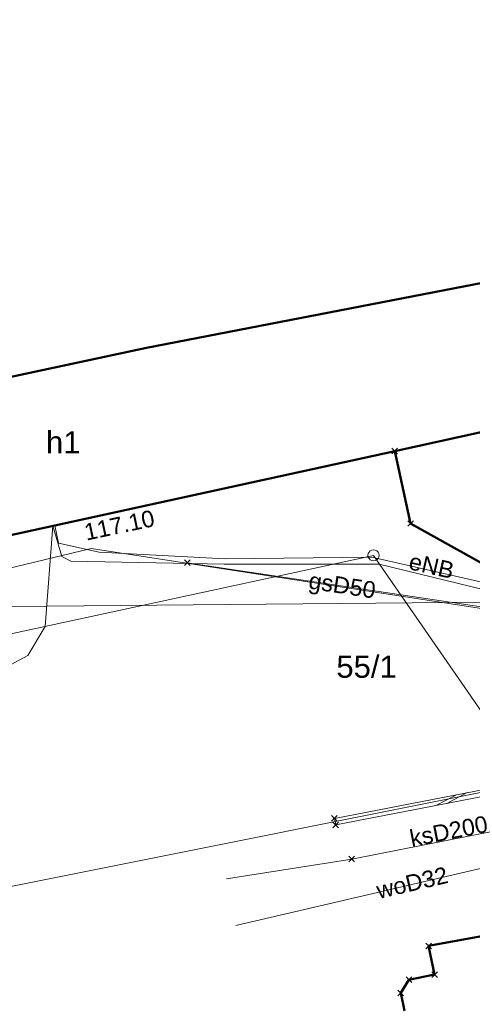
# Model space of a CAD drawing. Extents: x 6472695 to 6473494, y 5822279 to 5823456.
# Tile 26 of 49: x 6472922 to 6472943, y 5822708 to 5822753. Entities that reach past the tile are written whole.
import ezdxf
from ezdxf.enums import TextEntityAlignment as Align

# ---------------------------------------------------------------- set-up
doc = ezdxf.new("R2010")
doc.units = 0
doc.linetypes.add('PRZER1-1', pattern=[1, 0.5, -0.5])
doc.layers.get('0').update_dxf_attribs({"color": 253, "linetype": 'CONTINUOUS'})
for name, color, linetype, lineweight in [('EGBU', 253, 'CONTINUOUS', 50), ('EGBU_O', 253, 'CONTINUOUS', 50), ('EGDE', 253, 'CONTINUOUS', 18), ('EGDE_O', 253, 'CONTINUOUS', 18), ('EGPG', 253, 'CONTINUOUS', 18), ('EGUG', 253, 'CONTINUOUS', 18), ('GSPPRB', 253, 'CONTINUOUS', 18), ('GUPPRZ_O', 253, 'CONTINUOUS', 18), ('OTDN', 253, 'CONTINUOUS', 18), ('SUEP', 253, 'CONTINUOUS', 18), ('SUEP_O', 253, 'CONTINUOUS', 18), ('SUGP', 253, 'CONTINUOUS', 18), ('SUGP_O', 253, 'CONTINUOUS', 18), ('SUKP', 253, 'CONTINUOUS', 18), ('SUKP_O', 253, 'CONTINUOUS', 18), ('SUWP', 253, 'CONTINUOUS', 18), ('SUWP_O', 253, 'CONTINUOUS', 18)]:
    doc.layers.add(name, color=color, linetype=linetype, lineweight=lineweight)
doc.styles.add('Arial', font='Arial')

# ---------------------------------------------------------------- blocks, each defined once
blk = doc.blocks.new('D_GSPPRB0')
at = {"color": 0, "lineweight": 18}
for points in [[(-0.12726, -0.12726), (0.12726, 0.12726)], [(-0.12726, 0.12726), (0.12726, -0.12726)]]:
    blk.add_lwpolyline(points, dxfattribs=at)
blk = doc.blocks.new('D_GEPPGD1_1')
at = {"color": 0}
blk.add_lwpolyline([(0, 0.25), (0.077254, 0.237764), (0.146946, 0.202254), (0.202254, 0.146946), (0.237764, 0.077254), (0.25, 0), (0.237764, -0.077254), (0.202254, -0.146946), (0.146946, -0.202254), (0.077254, -0.237764), (0, -0.25), (-0.077254, -0.237764), (-0.146946, -0.202254), (-0.202254, -0.146946), (-0.237764, -0.077254), (-0.25, 0), (-0.237764, 0.077254), (-0.202254, 0.146946), (-0.146946, 0.202254), (-0.077254, 0.237764)], close=True, dxfattribs=at)
blk = doc.blocks.new('D_GEPPGD1_2')
blk.add_hatch(color=0).paths.add_polyline_path([(0, -0.045), (0.013906, -0.042798), (0.02645, -0.036406), (0.036406, -0.02645), (0.042798, -0.013906), (0.045, 0), (0.042798, 0.013906), (0.036406, 0.02645), (0.02645, 0.036406), (0.013906, 0.042798), (0, 0.045), (-0.013906, 0.042798), (-0.02645, 0.036406), (-0.036406, 0.02645), (-0.042798, 0.013906), (-0.045, 0), (-0.042798, -0.013906), (-0.036406, -0.02645), (-0.02645, -0.036406), (-0.013906, -0.042798)])
blk = doc.blocks.new('D_ODTN_2')
at = {"color": 0}
for points in [[(-0.75, -0.25), (0.25, 0.25)], [(-0.25, -0.25), (0.75, 0.25)]]:
    blk.add_lwpolyline(points, dxfattribs=at)

msp = doc.modelspace()

# ---------------------------------------------------------------- linework, layer by layer
at = {"layer": 'EGBU', "linetype": 'Continuous'}
for points in [[(6472901.423, 5822724.939), (6472901.551, 5822724.353), (6472898.547, 5822723.697), (6472897.627, 5822726.351), (6472899.984, 5822727.092), (6472899.013, 5822731.639), (6472927.851, 5822737.797), (6472949.048, 5822741.904), (6472950.559, 5822734.383), (6472946.035, 5822733.479), (6472945.789, 5822734.631), (6472939.038, 5822733.156)], [(6472951.598, 5822734.61), (6472952.907, 5822728.152), (6472945.651, 5822726.6), (6472939.751, 5822729.893), (6472939.038, 5822733.156), (6472945.789, 5822734.631), (6472946.035, 5822733.479), (6472950.559, 5822734.383)]]:
    msp.add_lwpolyline(points, close=True, dxfattribs=at)
msp.add_lwpolyline([(6472939.482, 5822707.942), (6472939.311, 5822708.753), (6472939.676, 5822709.347), (6472940.834, 5822709.581), (6472940.566, 5822710.873), (6472943.461, 5822711.392), (6472943.343, 5822711.96), (6472945.409, 5822712.388), (6472945.031, 5822714.088), (6472945.47, 5822714.185), (6472945.407, 5822714.469), (6472948.508, 5822715.073), (6472948.962, 5822713.125), (6472951.4, 5822713.631), (6472951.522, 5822713.043), (6472953.451, 5822713.443), (6472953.426, 5822713.561), (6472954.11, 5822713.713), (6472955.1, 5822708.843), (6472955.766, 5822708.981), (6472955.955, 5822708.07)], dxfattribs=at)
at = {"layer": 'EGDE', "linetype": 'Continuous'}
msp.add_lwpolyline([(6472834.805, 5822767.83), (6472826.569, 5822788.951), (6472850.077, 5822794.49), (6472853.875, 5822781.261), (6472890.974, 5822788.04), (6472889.812, 5822794.438), (6472894.702, 5822797.766), (6472939.279, 5822807.142), (6472952.484, 5822742.57), (6472927.851, 5822737.797), (6472888.413, 5822729.376), (6472884.415, 5822728.634)], dxfattribs=at)
for points in [[(6472952.484, 5822742.57), (6472955.765, 5822726.453), (6472955.911, 5822726.484), (6472956.55, 5822723.552), (6472943.305, 5822720.903), (6472938.082, 5822728.458), (6472918.805, 5822724.291), (6472910.22, 5822714.316), (6472910.897, 5822711.383), (6472899.315, 5822698.123), (6472888.413, 5822729.376), (6472927.851, 5822737.797)], [(6472956.55, 5822723.552), (6472957.186, 5822720.63), (6472910.897, 5822711.383), (6472910.22, 5822714.316), (6472918.805, 5822724.291), (6472938.082, 5822728.458), (6472943.305, 5822720.903)], [(6472957.186, 5822720.63), (6472958.022, 5822716.596), (6472957.905, 5822716.571), (6472958.398, 5822714.141), (6472958.31, 5822714.123), (6472961.777, 5822697.051), (6472961.865, 5822697.069), (6472962.802, 5822692.677), (6472955.248, 5822691.202), (6472946.542, 5822689.043), (6472931.567, 5822685.035), (6472900.596, 5822676.831), (6472899.315, 5822698.123), (6472910.897, 5822711.383)]]:
    msp.add_lwpolyline(points, close=True, dxfattribs=at)
at = {"layer": 'EGUG', "linetype": 'PRZER1-1'}
for points in [[(6472834.805, 5822767.83), (6472826.569, 5822788.951), (6472850.077, 5822794.49), (6472853.875, 5822781.261), (6472890.974, 5822788.04), (6472889.812, 5822794.438), (6472894.702, 5822797.766), (6472939.279, 5822807.142), (6472952.484, 5822742.57), (6472927.851, 5822737.797), (6472888.413, 5822729.376), (6472884.415, 5822728.634)], [(6472888.413, 5822729.376), (6472927.851, 5822737.797), (6472952.484, 5822742.57), (6472955.765, 5822726.453), (6472955.911, 5822726.484), (6472956.55, 5822723.552), (6472957.186, 5822720.63), (6472958.022, 5822716.596), (6472957.905, 5822716.571), (6472958.398, 5822714.141), (6472958.31, 5822714.123), (6472961.777, 5822697.051), (6472961.865, 5822697.069), (6472962.802, 5822692.677), (6472955.248, 5822691.202), (6472946.542, 5822689.043), (6472931.567, 5822685.035), (6472912.569, 5822680.002)]]:
    msp.add_lwpolyline(points, dxfattribs=at)
at = {"layer": 'OTDN', "linetype": 'Continuous'}
msp.add_lwpolyline([(6472936.318, 5822716.615), (6472957.33, 5822720.671), (6472957.387, 5822720.377), (6472936.375, 5822716.32)], close=True, dxfattribs=at)
at = {"layer": 'SUEP', "linetype": 'Continuous'}
for points in [[(6472901.887, 5822714.053), (6472903.071, 5822714.154), (6472904.555, 5822712.693), (6472907.751, 5822715.907), (6472921.255, 5822724.04), (6472921.548, 5822723.434), (6472922.491, 5822723.945), (6472923.285, 5822725.26), (6472923.624, 5822729.789), (6472924.037, 5822728.411), (6472924.438, 5822728.203), (6472931.347, 5822728.061), (6472938.34, 5822728.056), (6472951.466, 5822724.86), (6472953.367, 5822724.609), (6472962.171, 5822723.961)], [(6472955.814, 5822726.208), (6472950.122, 5822725.708), (6472946.534, 5822726.434), (6472938.012, 5822728.375), (6472931.393, 5822728.308), (6472925.714, 5822728.597), (6472923.876, 5822729.011), (6472923.719, 5822729.81)]]:
    msp.add_lwpolyline(points, dxfattribs=at)
at = {"layer": 'SUGP', "linetype": 'Continuous'}
for points in [[(6472902.939, 5822711.017), (6472909.679, 5822719.169), (6472913.479, 5822723.909), (6472920.234, 5822727.533), (6472925.359, 5822728.763), (6472949.201, 5822725.105), (6472956.802, 5822726.234)], [(6472962.045, 5822724.149), (6472952.274, 5822724.748), (6472929.685, 5822728.127)]]:
    msp.add_lwpolyline(points, dxfattribs=at)
at = {"layer": 'SUKP', "linetype": 'Continuous'}
for points in [[(6472900.309, 5822718.731), (6472909.645, 5822721.872), (6472921.737, 5822726.155), (6472952.991, 5822726.448), (6472963.665, 5822728.724)], [(6472931.455, 5822713.896), (6472937.1, 5822714.784), (6472955.389, 5822718.378), (6472965.448, 5822720.123)]]:
    msp.add_lwpolyline(points, dxfattribs=at)
at = {"layer": 'SUWP', "linetype": 'Continuous'}
msp.add_lwpolyline([(6472931.877, 5822711.786), (6472947.804, 5822715.49), (6472952.681, 5822716.722), (6472964.656, 5822719.642)], dxfattribs=at)

# ---------------------------------------------------------------- block references
at = {"layer": 'EGPG', "linetype": 'Continuous'}
for name, p in [('D_GEPPGD1_2', (6472927.851, 5822737.797)), ('D_GEPPGD1_1', (6472938.082, 5822728.458))]:
    msp.add_blockref(name, p, dxfattribs=at)
at = {"layer": 'GSPPRB', "linetype": 'Continuous'}
for p in [(6472939.038, 5822733.156), (6472939.751, 5822729.893), (6472929.685, 5822728.127), (6472936.318, 5822716.615), (6472936.375, 5822716.32), (6472937.1, 5822714.784), (6472940.566, 5822710.873), (6472939.676, 5822709.347), (6472940.834, 5822709.581), (6472939.311, 5822708.753)]:
    msp.add_blockref('D_GSPPRB0', p, dxfattribs=at)
at = {"layer": 'OTDN', "linetype": 'Continuous', "yscale": 0.600421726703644, "rotation": 10.92557195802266}
msp.add_blockref('D_ODTN_2', (6472941.599, 5822717.482), dxfattribs=at)

# ---------------------------------------------------------------- texts
at = {"layer": 'EGBU_O', "linetype": 'Continuous', "style": 'Arial'}
msp.add_text('h1', height=1, dxfattribs=at).set_placement((6472924.093, 5822733.049, 10.8), align=Align.CENTER)
at = {"layer": 'EGDE_O', "linetype": 'Continuous', "style": 'Arial'}
msp.add_text('55/1', height=1, dxfattribs=at).set_placement((6472937.767, 5822722.945, 10.8), align=Align.CENTER)
at = {"layer": 'GUPPRZ_O', "linetype": 'Continuous', "style": 'Arial'}
msp.add_text('117.10', height=0.75, rotation=12.0115, dxfattribs=at).set_placement((6472925.132, 5822729.12, 10.8))
at = {"layer": 'SUEP_O', "linetype": 'Continuous', "style": 'Arial'}
msp.add_text('eNB', height=0.75, rotation=347.1674, dxfattribs=at).set_placement((6472940.616, 5822727.619, 10.8), align=Align.CENTER)
at = {"layer": 'SUGP_O', "linetype": 'Continuous', "style": 'Arial'}
msp.add_text('gsD50', height=0.75, rotation=351.276, dxfattribs=at).set_placement((6472936.615, 5822726.74, 10.8), align=Align.CENTER)
at = {"layer": 'SUKP_O', "linetype": 'Continuous', "style": 'Arial'}
msp.add_text('ksD200', height=0.75, rotation=11.1182, dxfattribs=at).set_placement((6472941.543, 5822715.674, 10.8), align=Align.CENTER)
at = {"layer": 'SUWP_O', "linetype": 'Continuous', "style": 'Arial'}
msp.add_text('woD32', height=0.75, rotation=13.092, dxfattribs=at).set_placement((6472939.907, 5822713.352, 10.8), align=Align.CENTER)

doc.saveas('drawing.dxf')
